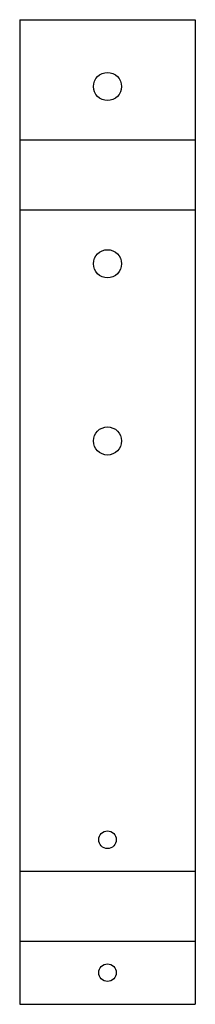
# Model space of a CAD drawing. Header units: millimetres. Extents: x -5 to 0, y 0 to 28.
import ezdxf

# ---------------------------------------------------------------- set-up
doc = ezdxf.new("R2010")
doc.units = ezdxf.units.MM

msp = doc.modelspace()

# ---------------------------------------------------------------- linework, layer by layer
at = {"color": 7, "linetype": 'Continuous', "lineweight": 25}
for p, q in [((-5, 28), (-5, 0)), ((-5, 28), (0, 28)), ((0, 28), (0, 0)), ((-5, 24.58), (0, 24.58)), ((0, 22.58), (-5, 22.58)), ((-5, 3.79), (0, 3.79)), ((0, 1.79), (-5, 1.79)), ((-5, 0), (0, 0))]:
    msp.add_line(p, q, dxfattribs=at)
for centre, radius in [((-2.5, 26.1), 0.4), ((-2.5, 21.06), 0.4), ((-2.5, 16.02), 0.4), ((-2.5, 4.68), 0.25), ((-2.5, 0.9), 0.25)]:
    msp.add_circle(centre, radius, dxfattribs=at)

doc.saveas('drawing.dxf')
